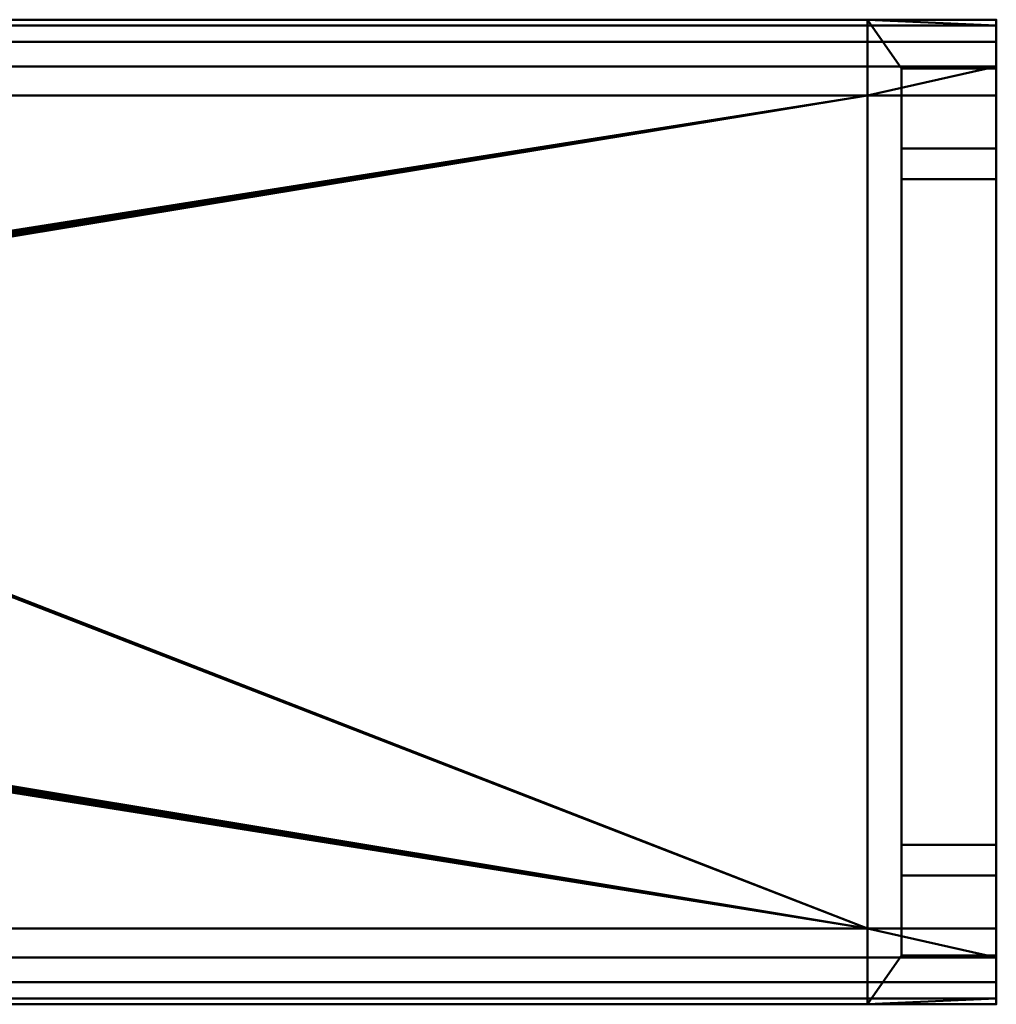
# Model space of a CAD drawing. Header units: millimetres. Extents: x -363 to 363, y -72 to 72.
# Tile 7 of 7: x 234 to 363, y -65 to 65. Entities that reach past the tile are written whole.
import ezdxf

# ---------------------------------------------------------------- set-up
doc = ezdxf.new("R2010")
doc.units = ezdxf.units.MM
doc.layers.add('1', color=7, linetype='CONTINUOUS', true_color=0xffffff)

msp = doc.modelspace()

# ---------------------------------------------------------------- linework, layer by layer
at = {"layer": '1', "color": 30, "linetype": 'Continuous', "lineweight": 50}
for p, q in [((345.5, 65, 0.15), (97.5, 65, 0.15)), ((97.5, 65, 25.15), (345.5, 65, 25.15)), ((345.5, 65, 0.15), (345.5, 65, 25.15)), ((345.5, 55, 25.15), (345.5, 65, 25.15)), ((362.5, 65, 0.15), (345.5, 65, 0.15)), ((345.5, 65, 25.15), (362.5, 65, 25.15)), ((345.5, 55, 0.15), (345.5, 65, 0.15)), ((362.5, 58.54, 25.15), (362.5, 65, 25.15)), ((362.5, 65, 0.15), (362.5, 58.54, 0.15)), ((362.5, 58.54, 0.15), (350, 58.54, 0.15)), ((350, 58.54, 25.15), (362.5, 58.54, 25.15)), ((350, 55, 25.15), (350, 58.54, 25.15)), ((350, 58.54, 0.15), (350, 55, 0.15)), ((350, 58.54, 0.15), (350, 48, 10.69)), ((350, 48, 14.61), (350, 58.54, 25.15)), ((362.5, 48, 14.61), (362.5, 58.54, 25.15)), ((362.5, 58.54, 0.15), (362.5, 48, 10.69)), ((345.5, 55, -9.85), (97.5, 55, -9.85)), ((345.5, 55, 35.15), (97.5, 55, 35.15)), ((345.5, 55, 25.15), (350, 55, 25.15)), ((345.5, 55, 35.15), (345.5, 55, 25.15)), ((345.5, 55, -9.85), (345.5, 55, 0.15)), ((362.5, 55, -9.85), (345.5, 55, -9.85)), ((345.5, 55, 35.15), (362.5, 55, 35.15)), ((350, 55, 0.15), (345.5, 55, 0.15)), ((362.5, 55, -3.39), (350, 55, -3.39)), ((350, 55, 28.69), (350, 55, 25.15)), ((350, 55, 28.69), (362.5, 55, 28.69)), ((350, 43.96, 17.65), (350, 55, 28.69)), ((350, 55, -3.39), (350, 43.96, 7.65)), ((350, 55, 0.15), (350, 55, -3.39)), ((362.5, 55, -3.39), (362.5, 43.96, 7.65)), ((362.5, 43.96, 17.65), (362.5, 55, 28.69)), ((362.5, 55, 35.15), (362.5, 55, 28.69)), ((362.5, 55, -3.39), (362.5, 55, -9.85)), ((350, 48, 10.69), (350, 48, 14.61)), ((362.5, 48, 10.69), (350, 48, 10.69)), ((362.5, 48, 14.61), (350, 48, 14.61)), ((362.5, 48, 10.69), (362.5, 48, 14.61)), ((350, 43.96, 17.65), (350, -43.96, 17.65)), ((350, -43.96, 7.65), (350, 43.96, 7.65)), ((362.5, 43.96, 17.65), (350, 43.96, 17.65)), ((362.5, 43.96, 7.65), (350, 43.96, 7.65)), ((362.5, -43.96, 7.65), (362.5, 43.96, 7.65)), ((362.5, 43.96, 17.65), (362.5, -43.96, 17.65)), ((362.5, -43.96, 17.65), (350, -43.96, 17.65)), ((350, -43.96, 7.65), (350, -55, -3.39)), ((350, -43.96, 7.65), (362.5, -43.96, 7.65)), ((350, -55, 28.69), (350, -43.96, 17.65)), ((362.5, -55, 28.69), (362.5, -43.96, 17.65)), ((362.5, -43.96, 7.65), (362.5, -55, -3.39)), ((350, -48, 14.61), (350, -48, 10.69)), ((350, -48, 10.69), (362.5, -48, 10.69)), ((362.5, -48, 14.61), (350, -48, 14.61)), ((350, -58.54, 25.15), (350, -48, 14.61)), ((350, -48, 10.69), (350, -58.54, 0.15)), ((362.5, -48, 14.61), (362.5, -48, 10.69)), ((362.5, -48, 10.69), (362.5, -58.54, 0.15)), ((362.5, -58.54, 25.15), (362.5, -48, 14.61)), ((345.5, -55, -9.85), (97.5, -55, -9.85)), ((345.5, -55, 35.15), (97.5, -55, 35.15)), ((345.5, -55, 0.15), (345.5, -65, 0.15)), ((345.5, -55, -9.85), (362.5, -55, -9.85)), ((345.5, -55, -9.85), (345.5, -55, 0.15)), ((350, -55, 25.15), (345.5, -55, 25.15)), ((345.5, -65, 25.15), (345.5, -55, 25.15)), ((362.5, -55, 35.15), (345.5, -55, 35.15)), ((345.5, -55, 0.15), (350, -55, 0.15)), ((345.5, -55, 25.15), (345.5, -55, 35.15)), ((350, -55, 25.15), (350, -55, 28.69)), ((350, -58.54, 25.15), (350, -55, 25.15)), ((362.5, -55, 28.69), (350, -55, 28.69)), ((350, -55, 0.15), (350, -58.54, 0.15)), ((350, -55, -3.39), (350, -55, 0.15)), ((350, -55, -3.39), (362.5, -55, -3.39)), ((362.5, -55, 28.69), (362.5, -55, 35.15)), ((362.5, -55, -9.85), (362.5, -55, -3.39)), ((350, -58.54, 0.15), (362.5, -58.54, 0.15)), ((362.5, -58.54, 25.15), (350, -58.54, 25.15)), ((362.5, -65, 25.15), (362.5, -58.54, 25.15)), ((362.5, -58.54, 0.15), (362.5, -65, 0.15)), ((97.5, -65, 0.15), (345.5, -65, 0.15)), ((345.5, -65, 25.15), (97.5, -65, 25.15)), ((345.5, -65, 25.15), (345.5, -65, 0.15)), ((345.5, -65, 0.15), (362.5, -65, 0.15)), ((362.5, -65, 25.15), (345.5, -65, 25.15))]:
    msp.add_line(p, q, dxfattribs=at)
at = {"layer": '1', "color": 30, "linetype": 'Continuous', "lineweight": 50, "extrusion": (1, 0, 0)}
for centre, start, end in [((55, 0.15, 362.5), 270, 360), ((55, 25.15, 362.5), 0, 90), ((-55, 0.15, 362.5), 180, 270), ((-55, 25.15, 362.5), 90, 180)]:
    msp.add_arc(centre, 10, start, end, dxfattribs=at)
at = {"layer": '1', "color": 30, "linetype": 'Continuous', "lineweight": 50, "extrusion": (-1, 0, 0)}
for centre, start, end in [((0, 790.4, -345.5), 265.83487, 274.16513), ((0, -765.1, -345.5), 85.83487, 94.16513)]:
    msp.add_arc(centre, 757.25, start, end, dxfattribs=at)
at = {"layer": '1', "color": 253, "linetype": 'Continuous', "lineweight": 50}
for points in [[(20, 64.24, 28.98), (362.5, 64.24, 28.98), (345.5, 65, 25.15), (97.5, 65, 25.15)], [(97.5, 65, 0.15), (345.5, 65, 0.15), (362.5, 64.24, -3.68), (20, 64.24, -3.68)], [(20, 62.07, 32.22), (362.5, 62.07, 32.22), (362.5, 64.24, 28.98), (20, 64.24, 28.98)], [(20, 64.24, -3.68), (362.5, 64.24, -3.68), (362.5, 62.07, -6.92), (20, 62.07, -6.92)], [(345.5, 65, 0.15), (97.5, 65, 0.15), (97.5, 65, 25.15), (345.5, 65, 25.15)], [(345.5, 55, 0.15), (345.5, 65, 0.15), (345.5, 65, 25.15), (345.5, 55, 25.15)], [(362.5, 64.24, 28.98), (362.5, 65, 25.15), (345.5, 65, 25.15)], [(345.5, 65, 0.15), (362.5, 65, 0.15), (362.5, 64.24, -3.68)], [(345.5, 65, 25.15), (362.5, 65, 25.15), (362.5, 58.54, 25.15), (350, 58.54, 25.15)], [(350, 58.54, 25.15), (350, 55, 25.15), (345.5, 55, 25.15), (345.5, 65, 25.15)], [(345.5, 65, 0.15), (345.5, 55, 0.15), (350, 55, 0.15), (350, 58.54, 0.15)], [(350, 58.54, 0.15), (362.5, 58.54, 0.15), (362.5, 65, 0.15), (345.5, 65, 0.15)], [(362.5, 58.54, 25.15), (362.5, 65, 25.15), (362.5, 64.24, 28.98)], [(362.5, 64.24, -3.68), (362.5, 65, 0.15), (362.5, 58.54, 0.15)], [(362.5, 58.54, 25.15), (362.5, 64.24, 28.98), (362.5, 62.07, 32.22), (362.5, 58.83, 34.39)], [(362.5, 58.83, -9.09), (362.5, 62.07, -6.92), (362.5, 64.24, -3.68), (362.5, 58.54, 0.15)], [(20, 58.83, 34.39), (362.5, 58.83, 34.39), (362.5, 62.07, 32.22), (20, 62.07, 32.22)], [(20, 62.07, -6.92), (362.5, 62.07, -6.92), (362.5, 58.83, -9.09), (20, 58.83, -9.09)], [(362.5, 58.83, 34.39), (20, 58.83, 34.39), (97.5, 55, 35.15), (345.5, 55, 35.15)], [(345.5, 55, -9.85), (97.5, 55, -9.85), (20, 58.83, -9.09), (362.5, 58.83, -9.09)], [(345.5, 55, 35.15), (362.5, 55, 35.15), (362.5, 58.83, 34.39)], [(362.5, 58.83, -9.09), (362.5, 55, -9.85), (345.5, 55, -9.85)], [(350, 48, 10.69), (350, 58.54, 0.15), (350, 55, 0.15), (350, 43.96, 7.65)], [(350, 43.96, 17.65), (350, 55, 25.15), (350, 58.54, 25.15), (350, 48, 14.61)], [(362.5, 58.54, 25.15), (362.5, 48, 14.61), (350, 48, 14.61), (350, 58.54, 25.15)], [(362.5, 58.54, 0.15), (350, 58.54, 0.15), (350, 48, 10.69), (362.5, 48, 10.69)], [(362.5, 58.54, 0.15), (362.5, 55, -9.85), (362.5, 58.83, -9.09)], [(362.5, 58.83, 34.39), (362.5, 55, 35.15), (362.5, 58.54, 25.15)], [(362.5, 43.96, 7.65), (362.5, 55, -3.39), (362.5, 58.54, 0.15), (362.5, 48, 10.69)], [(362.5, 58.54, 25.15), (362.5, 55, 35.15), (362.5, 55, 28.69)], [(362.5, 55, -3.39), (362.5, 55, -9.85), (362.5, 58.54, 0.15)], [(362.5, 48, 14.61), (362.5, 58.54, 25.15), (362.5, 55, 28.69)], [(97.5, 55, -9.85), (345.5, 55, -9.85), (345.5, -55, -9.85), (97.5, -55, -9.85)], [(145.98, 23.48, 33.51), (345.5, 55, 35.15), (97.5, 55, 35.15)], [(345.5, 55, 35.15), (145.98, 23.48, 33.51), (146.32, 23.49, 33.51)], [(345.5, 55, 35.15), (146.32, 23.49, 33.51), (146.64, 23.4, 33.51)], [(345.5, 55, 35.15), (146.64, 23.4, 33.51), (146.91, 23.2, 33.51)], [(146.91, 23.2, 33.51), (147.1, 22.93, 33.5), (345.5, 55, 35.15)], [(147.1, 22.93, 33.5), (147.19, 22.61, 33.49), (345.5, 55, 35.15)], [(345.5, 55, 35.15), (147.19, 22.61, 33.49), (147.17, 22.27, 33.48)], [(147.17, 22.27, 33.48), (345.5, -55, 35.15), (345.5, 55, 35.15)], [(345.5, -55, 25.15), (345.5, 55, -9.85), (345.5, 55, 0.15)], [(345.5, 55, -9.85), (345.5, -55, 25.15), (345.5, -55, 0.15)], [(345.5, 55, 0.15), (345.5, 55, 25.15), (345.5, -55, 25.15)], [(345.5, 55, 25.15), (345.5, 55, 35.15), (345.5, -55, 35.15), (345.5, -55, 25.15)], [(345.5, -55, 0.15), (345.5, -55, -9.85), (345.5, 55, -9.85)], [(345.5, 55, 35.15), (345.5, 55, 25.15), (350, 55, 25.15), (350, 55, 28.69)], [(350, 55, 28.69), (362.5, 55, 28.69), (362.5, 55, 35.15), (345.5, 55, 35.15)], [(345.5, 55, -9.85), (362.5, 55, -9.85), (362.5, 55, -3.39), (350, 55, -3.39)], [(350, 55, -3.39), (350, 55, 0.15), (345.5, 55, 0.15), (345.5, 55, -9.85)], [(350, 43.96, 17.65), (350, 55, 28.69), (350, 55, 25.15)], [(350, 55, 0.15), (350, 55, -3.39), (350, 43.96, 7.65)], [(362.5, 55, 28.69), (350, 55, 28.69), (350, 43.96, 17.65), (362.5, 43.96, 17.65)], [(362.5, 55, -3.39), (362.5, 43.96, 7.65), (350, 43.96, 7.65), (350, 55, -3.39)], [(362.5, 55, 28.69), (362.5, 43.96, 7.65), (362.5, 48, 14.61)], [(362.5, 43.96, 7.65), (362.5, 55, 28.69), (362.5, 43.96, 17.65)], [(350, 43.96, 17.65), (350, 48, 14.61), (350, 48, 10.69), (350, 43.96, 7.65)], [(362.5, 48, 14.61), (362.5, 48, 10.69), (350, 48, 10.69), (350, 48, 14.61)], [(362.5, 48, 10.69), (362.5, 48, 14.61), (362.5, 43.96, 7.65)], [(350, 43.96, 7.65), (350, -43.96, 7.65), (350, -43.96, 17.65), (350, 43.96, 17.65)], [(362.5, 43.96, 7.65), (362.5, -43.96, 7.65), (350, -43.96, 7.65), (350, 43.96, 7.65)], [(362.5, -43.96, 17.65), (362.5, 43.96, 17.65), (350, 43.96, 17.65), (350, -43.96, 17.65)], [(362.5, -43.96, 7.65), (362.5, 43.96, 7.65), (362.5, 43.96, 17.65), (362.5, -43.96, 17.65)], [(147.17, 22.27, 33.48), (147.04, 21.96, 33.47), (345.5, -55, 35.15)], [(147.04, -21.96, 33.47), (345.5, -55, 35.15), (147.04, 21.96, 33.47)], [(345.5, -55, 35.15), (147.04, -21.96, 33.47), (147.17, -22.27, 33.48)], [(146.64, -23.4, 33.51), (97.5, -55, 35.15), (345.5, -55, 35.15)], [(345.5, -55, 35.15), (146.91, -23.2, 33.51), (146.64, -23.4, 33.51)], [(147.1, -22.93, 33.5), (146.91, -23.2, 33.51), (345.5, -55, 35.15)], [(345.5, -55, 35.15), (147.19, -22.61, 33.49), (147.1, -22.93, 33.5)], [(345.5, -55, 35.15), (147.17, -22.27, 33.48), (147.19, -22.61, 33.49)], [(350, -43.96, 7.65), (350, -48, 10.69), (350, -48, 14.61), (350, -43.96, 17.65)], [(350, -43.96, 7.65), (350, -55, 0.15), (350, -58.54, 0.15), (350, -48, 10.69)], [(350, -43.96, 7.65), (350, -55, -3.39), (350, -55, 0.15)], [(350, -48, 14.61), (350, -58.54, 25.15), (350, -55, 25.15), (350, -43.96, 17.65)], [(350, -55, 25.15), (350, -55, 28.69), (350, -43.96, 17.65)], [(362.5, -55, 28.69), (362.5, -43.96, 17.65), (350, -43.96, 17.65), (350, -55, 28.69)], [(362.5, -55, -3.39), (350, -55, -3.39), (350, -43.96, 7.65), (362.5, -43.96, 7.65)], [(362.5, -55, -3.39), (362.5, -43.96, 17.65), (362.5, -48, 10.69)], [(362.5, -43.96, 17.65), (362.5, -48, 14.61), (362.5, -48, 10.69)], [(362.5, -58.54, 25.15), (362.5, -48, 14.61), (362.5, -43.96, 17.65), (362.5, -55, 28.69)], [(362.5, -43.96, 17.65), (362.5, -55, -3.39), (362.5, -43.96, 7.65)], [(362.5, -48, 14.61), (350, -48, 14.61), (350, -48, 10.69), (362.5, -48, 10.69)], [(362.5, -58.54, 25.15), (350, -58.54, 25.15), (350, -48, 14.61), (362.5, -48, 14.61)], [(362.5, -58.54, 0.15), (362.5, -48, 10.69), (350, -48, 10.69), (350, -58.54, 0.15)], [(362.5, -48, 10.69), (362.5, -58.54, 0.15), (362.5, -55, -3.39)], [(362.5, -58.83, -9.09), (20, -58.83, -9.09), (97.5, -55, -9.85), (345.5, -55, -9.85)], [(20, -58.83, 34.39), (362.5, -58.83, 34.39), (345.5, -55, 35.15), (97.5, -55, 35.15)], [(345.5, -55, 25.15), (345.5, -65, 25.15), (345.5, -65, 0.15), (345.5, -55, 0.15)], [(345.5, -55, -9.85), (362.5, -55, -9.85), (362.5, -58.83, -9.09)], [(362.5, -58.83, 34.39), (362.5, -55, 35.15), (345.5, -55, 35.15)], [(345.5, -55, -9.85), (345.5, -55, 0.15), (350, -55, 0.15), (350, -55, -3.39)], [(350, -55, -3.39), (362.5, -55, -3.39), (362.5, -55, -9.85), (345.5, -55, -9.85)], [(345.5, -55, 35.15), (362.5, -55, 35.15), (362.5, -55, 28.69), (350, -55, 28.69)], [(350, -55, 28.69), (350, -55, 25.15), (345.5, -55, 25.15), (345.5, -55, 35.15)], [(350, -58.54, 0.15), (350, -55, 0.15), (345.5, -55, 0.15), (345.5, -65, 0.15)], [(345.5, -65, 25.15), (345.5, -55, 25.15), (350, -55, 25.15), (350, -58.54, 25.15)], [(362.5, -58.54, 0.15), (362.5, -55, -9.85), (362.5, -55, -3.39)], [(362.5, -55, 28.69), (362.5, -55, 35.15), (362.5, -58.54, 25.15)], [(362.5, -58.54, 25.15), (362.5, -55, 35.15), (362.5, -58.83, 34.39)], [(362.5, -58.83, -9.09), (362.5, -55, -9.85), (362.5, -58.54, 0.15)], [(20, -58.83, -9.09), (362.5, -58.83, -9.09), (362.5, -62.07, -6.92), (20, -62.07, -6.92)], [(20, -62.07, 32.22), (362.5, -62.07, 32.22), (362.5, -58.83, 34.39), (20, -58.83, 34.39)], [(345.5, -65, 0.15), (362.5, -65, 0.15), (362.5, -58.54, 0.15), (350, -58.54, 0.15)], [(350, -58.54, 25.15), (362.5, -58.54, 25.15), (362.5, -65, 25.15), (345.5, -65, 25.15)], [(362.5, -58.54, 25.15), (362.5, -58.83, 34.39), (362.5, -62.07, 32.22)], [(362.5, -58.54, 0.15), (362.5, -64.24, -3.68), (362.5, -62.07, -6.92), (362.5, -58.83, -9.09)], [(362.5, -58.54, 0.15), (362.5, -65, 0.15), (362.5, -64.24, -3.68)], [(362.5, -62.07, 32.22), (362.5, -64.24, 28.98), (362.5, -65, 25.15), (362.5, -58.54, 25.15)], [(20, -62.07, -6.92), (362.5, -62.07, -6.92), (362.5, -64.24, -3.68), (20, -64.24, -3.68)], [(20, -64.24, 28.98), (362.5, -64.24, 28.98), (362.5, -62.07, 32.22), (20, -62.07, 32.22)], [(345.5, -65, 0.15), (97.5, -65, 0.15), (20, -64.24, -3.68), (362.5, -64.24, -3.68)], [(97.5, -65, 25.15), (345.5, -65, 25.15), (362.5, -64.24, 28.98), (20, -64.24, 28.98)], [(345.5, -65, 25.15), (97.5, -65, 25.15), (97.5, -65, 0.15), (345.5, -65, 0.15)], [(362.5, -64.24, -3.68), (362.5, -65, 0.15), (345.5, -65, 0.15)], [(345.5, -65, 25.15), (362.5, -65, 25.15), (362.5, -64.24, 28.98)]]:
    msp.add_3dface(points, dxfattribs=at)

doc.saveas('drawing.dxf')
